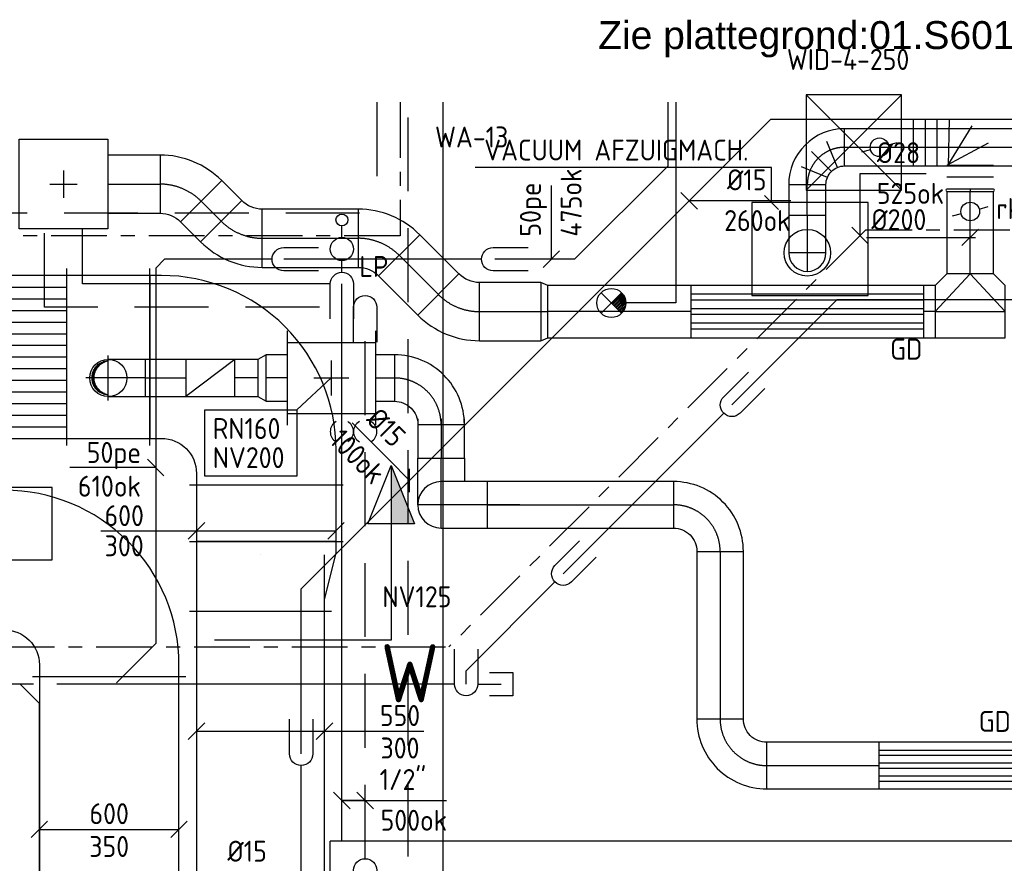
# Model space of a CAD drawing. Header units: millimetres. Extents: x 83336 to 140913, y 137697 to 176199.
# Tile 43 of 45: x 122415 to 126646, y 172230 to 175854. Entities that reach past the tile are written whole.
import ezdxf
from ezdxf.enums import TextEntityAlignment as Align

# ---------------------------------------------------------------- set-up
doc = ezdxf.new("R2010")
doc.units = ezdxf.units.MM
doc.header["$LTSCALE"] = 50
for name, pattern in [('CENTER2', [28.575, 19.05, -3.175, 3.175, -3.175]), ('CENTRE', [2, 1.25, -0.25, 0.25, -0.25]), ('CENTRE2', [28.575, 19.05, -3.175, 3.175, -3.175]), ('DASHED2', [9.525, 6.35, -3.175]), ('HIDDEN', [9.525, 6.35, -3.175]), ('KOUDWATER', [8.4, 4.8, -1.2, 1.2, -1.2])]:
    doc.linetypes.add(name, pattern=pattern)
doc.layers.get('0').update_dxf_attribs({"linetype": 'CONTINUOUS'})
for name, color, linetype in [('00---0--FM-TEKST', 7, 'CONTINUOUS'), ('0T_BIJSCHRIFT', 7, 'CONTINUOUS'), ('WB570---_HARTLIJN', 1, 'CENTRE'), ('WL520000_VWA', 4, 'CONTINUOUS'), ('WL522---_ONTL', 4, 'CONTINUOUS'), ('WL5310--_KW', 2, 'KOUDWATER'), ('WL54----_SYMBOOL', 2, 'CONTINUOUS'), ('WL540000_Z', 1, 'CONTINUOUS'), ('WL5420--_PERSL', 1, 'CONTINUOUS'), ('WL5501--_GKW-A', 4, 'CONTINUOUS'), ('WL5502--_GKW-R', 4, 'HIDDEN'), ('WL561---_SYMBOOL', 2, 'CONTINUOUS'), ('WL5611--_CV-A', 3, 'CONTINUOUS'), ('WL5612--_CV-R', 3, 'DASHED2'), ('WL5711--_T_KANAAL-H', 1, 'CONTINUOUS'), ('WL5771--_T_FLEX-C', 2, 'CONTINUOUS'), ('WL5771--_T_KANAAL-C', 3, 'CONTINUOUS'), ('WL5771--_T_KANAAL-H', 1, 'CONTINUOUS'), ('WL5771--_T_ORNAMENT-C', 2, 'CONTINUOUS'), ('WL5772--_R_KANAAL-C', 4, 'CONTINUOUS'), ('WL5772--_R_KANAAL-H', 1, 'CONTINUOUS'), ('WL5772--_R_ORNAMENT-C', 2, 'CONTINUOUS'), ('WL5773--_HARTLIJN', 1, 'CENTER2'), ('WM520---_MATEN-B', 1, 'CONTINUOUS'), ('WM530---_MATEN-B', 1, 'CONTINUOUS'), ('WM540---_MATEN-B', 1, 'CONTINUOUS'), ('WM560---_MATEN-B', 1, 'CONTINUOUS'), ('WM570---_R_MATEN-B', 1, 'CONTINUOUS'), ('WM570---_T_MATEN-B', 1, 'CONTINUOUS'), ('WM5771--_T_MATEN-B', 1, 'CONTINUOUS'), ('WT5420--_BIJSCHRIFT', 7, 'CONTINUOUS'), ('WT561---_BIJSCHRIFT', 7, 'CONTINUOUS'), ('WT5771--_BIJSCHRIFT', 7, 'CONTINUOUS'), ('WT5772--_BIJSCHRIFT', 7, 'CONTINUOUS')]:
    doc.layers.add(name, color=color, linetype=linetype)
doc.styles.add('1', font='BUROTEXT', dxfattribs={"height": 90})
doc.styles.add('LZ-MAATVOEREN', font='simplex.shx')
doc.styles.add('MAATVOERING', font='iso.shx')
doc.styles.add('NORTXT', font='isocp.shx')
doc.styles.add('Smalschuin', font='isocp.shx')
doc.styles.get("Standard").update_dxf_attribs({"font": 'iso.shx'})
doc.dimstyles.get("Standard").update_dxf_attribs({"dimtxt": 0.18, "dimasz": 0.18, "dimexe": 0.18, "dimexo": 0.0625, "dimgap": 0.09, "dimtad": 0, "dimtih": 1, "dimtoh": 1, "dimdec": 4, "dimzin": 0, "dimdsep": 46, "dimtxsty": 'Standard', "dimcen": 0.09, "dimadec": 0, "dimazin": 0, "dimtfac": 1, "dimtdec": 4, "dimtofl": 0, "dimtmove": 0, "dimatfit": 3, "dimfxl": 1, "dimtolj": 1, "dimtzin": 0, "dimarcsym": 0})

# ---------------------------------------------------------------- blocks, each defined once
blk = doc.blocks.new('KARH')
for p, q in [((1, 0.5), (0, 0.5)), ((0, 0), (0, 0)), ((1, 0), (1, 0)), ((0, -0.5), (1, -0.5))]:
    blk.add_line(p, q)
at = {"invisible_edges": 15}
blk.add_3dface([(0, 0.5), (0, -0.5), (1, -0.5), (1, 0.5)], dxfattribs=at)
blk = doc.blocks.new('BO_WZ')
blk.add_lwpolyline([(-1.5, 0.5), (0, 0.5, -1), (0, -0.5), (-1.5, -0.5)], format="xyb")
at = {"invisible_edges": 15}
for points in [[(-0.6, 0.5, 0), (-0.6, -0.5, 0), (0, -0.5, 0), (0, 0.5, 0)], [(0, 0, 0), (0.155, 0.476, 0), (0, 0.5, 0)], [(0, 0, 0), (0.294, 0.405, 0), (0.155, 0.476, 0)], [(0, 0, 0), (0.405, 0.294, 0), (0.294, 0.405, 0)], [(0, 0, 0), (0.476, 0.155, 0), (0.405, 0.294, 0)], [(0, 0, 0), (0.5, 0, 0), (0.476, 0.155, 0)], [(0, 0, 0), (0, -0.5, 0), (0.155, -0.476, 0)], [(0, 0, 0), (0.155, -0.476, 0), (0.294, -0.405, 0)], [(0, 0, 0), (0.294, -0.405, 0), (0.405, -0.294, 0)], [(0, 0, 0), (0.405, -0.294, 0), (0.476, -0.155, 0)], [(0, 0, 0), (0.476, -0.155, 0), (0.5, 0, 0)]]:
    blk.add_3dface(points, dxfattribs=at)
blk = doc.blocks.new('56_218')
for points in [[(0, 7.5), (0, 10)], [(0, 0), (0, 2.5)]]:
    blk.add_lwpolyline(points)
for centre, radius in [((0, 11.25), 1.27), ((0, 5), 2.5)]:
    blk.add_circle(centre, radius)
blk = doc.blocks.new('P5')
at = {"color": 2}
for p, q in [((-750, 0), (-500, 100)), ((-500, 100), (-500, -100)), ((-500, -100), (-750, 0)), ((-750, 0), (0, 0))]:
    blk.add_line(p, q, dxfattribs=at)
blk.add_solid([(-750, 0), (-500, 100), (-500, 0)], dxfattribs=at)
blk = doc.blocks.new('MVLINE')
blk.add_line((35.4, -35.4), (-35.4, 35.4))
blk = doc.blocks.new('KARO')
for p, q in [((1, 0.5), (0, 0.5)), ((0, -0.5), (1, -0.5))]:
    blk.add_line(p, q)
at = {"layer": 'WL5773--_HARTLIJN'}
blk.add_line((0, 0), (1, 0), dxfattribs=at)
blk = doc.blocks.new('NV160')
at = {"layer": 'WL5771--_T_KANAAL-C'}
for p, q in [((0, -202.5), (0, 202.5)), ((380, -202.5), (380, 202.5)), ((380, 152.5), (0, 152.5)), ((380, -152.5), (0, -152.5))]:
    blk.add_line(p, q, dxfattribs=at)
at = {"layer": 'WL5771--_T_KANAAL-H'}
for p, q in [((190, -75), (190, 75)), ((265, 0), (115, 0))]:
    blk.add_line(p, q, dxfattribs=at)
blk = doc.blocks.new('OBO25000045H')
blk.add_lwpolyline([(125, -103.6, 0.198912), (15.2, 161.6), (-161.6, -15.2, -0.198912), (-125, -103.6)], format="xyb", close=True)
at = {"invisible_edges": 15}
for points in [[(-154.2, -23.2), (37.3, 137.5), (15.2, 161.6), (-161.6, -15.2)], [(-147.6, -31.9), (57.2, 111.5), (37.3, 137.5), (-154.2, -23.2)], [(-141.7, -41.1), (74.8, 83.9), (57.2, 111.5), (-147.6, -31.9)], [(-136.7, -50.7), (89.9, 54.9), (74.8, 83.9), (-141.7, -41.1)], [(-132.5, -60.8), (102.4, 24.7), (89.9, 54.9), (-136.7, -50.7)], [(-129.3, -71.2), (112.2, -6.5), (102.4, 24.7), (-132.5, -60.8)], [(-126.9, -81.8), (119.3, -38.4), (112.2, -6.5), (-129.3, -71.2)], [(-125.5, -92.7), (123.6, -70.9), (119.3, -38.4), (-126.9, -81.8)], [(-125, -103.6), (125, -103.6), (123.6, -70.9), (-125.5, -92.7)]]:
    blk.add_3dface(points, dxfattribs=at)
at = {"layer": 'WL5773--_HARTLIJN'}
blk.add_arc((-250, -103.6), 250, 0, 45, dxfattribs=at)
blk = doc.blocks.new('VV370030070035006980KB')
for p, q in [((0, -380), (0, 380)), ((698, -380), (698, 380))]:
    blk.add_line(p, q)
blk.add_lwpolyline([(0, -350), (698, -350), (698, 350), (0, 350)], close=True)
at = {"layer": 'WL5771--_T_KANAAL-H'}
for p, q in [((0, 300), (698, 300)), ((0, 250), (698, 250)), ((0, 200), (698, 200)), ((0, 150), (698, 150)), ((0, 100), (698, 100)), ((0, 50), (698, 50)), ((0, 0), (698, 0)), ((0, -50), (698, -50)), ((0, -100), (698, -100)), ((0, -150), (698, -150)), ((0, -200), (698, -200)), ((0, -250), (698, -250)), ((0, -300), (698, -300))]:
    blk.add_line(p, q, dxfattribs=at)
blk = doc.blocks.new('*X117')
at = {"color": 0}
for p, q in [((-0.36, 0.203), (-0.36, 0.273)), ((-0.35, 0.215), (-0.35, 0.286)), ((-0.34, 0.226), (-0.34, 0.298)), ((-0.33, 0.237), (-0.33, 0.309)), ((-0.32, 0.247), (-0.32, 0.319)), ((-0.31, 0.256), (-0.31, 0.329)), ((-0.3, 0.265), (-0.3, 0.338)), ((-0.29, 0.273), (-0.29, 0.347)), ((-0.28, 0.281), (-0.28, 0.355)), ((-0.27, 0.289), (-0.27, 0.363)), ((-0.26, 0.296), (-0.26, 0.37)), ((-0.25, 0.302), (-0.25, 0.377)), ((-0.24, 0.309), (-0.24, 0.383)), ((-0.23, 0.315), (-0.23, 0.389)), ((-0.22, 0.32), (-0.22, 0.395)), ((-0.21, 0.326), (-0.21, 0.4)), ((-0.2, 0.331), (-0.2, 0.405)), ((-0.19, 0.335), (-0.19, 0.41)), ((-0.18, 0.34), (-0.18, 0.415)), ((-0.17, 0.344), (-0.17, 0.419)), ((-0.16, 0.348), (-0.16, 0.423)), ((-0.15, 0.351), (-0.15, 0.426)), ((-0.14, 0.355), (-0.14, 0.43)), ((-0.13, 0.358), (-0.13, 0.433)), ((-0.12, 0.36), (-0.12, 0.436)), ((-0.11, 0.363), (-0.11, 0.439)), ((-0.1, 0.365), (-0.1, 0.441)), ((-0.09, 0.367), (-0.09, 0.443)), ((-0.08, 0.369), (-0.08, 0.445)), ((-0.07, 0.371), (-0.07, 0.447)), ((-0.06, 0.372), (-0.06, 0.448)), ((-0.05, 0.374), (-0.05, 0.449)), ((-0.04, 0.375), (-0.04, 0.45)), ((-0.03, 0.375), (-0.03, 0.451)), ((-0.02, 0.376), (-0.02, 0.452)), ((-0.01, 0.376), (-0.01, 0.452)), ((0, 0.376), (0, 0.452)), ((0.01, 0.376), (0.01, 0.452)), ((0.02, 0.376), (0.02, 0.452)), ((0.03, 0.375), (0.03, 0.451)), ((0.04, 0.375), (0.04, 0.45)), ((0.05, 0.374), (0.05, 0.449)), ((0.06, 0.372), (0.06, 0.448)), ((0.07, 0.371), (0.07, 0.447)), ((0.08, 0.369), (0.08, 0.445)), ((0.09, 0.367), (0.09, 0.443)), ((0.1, 0.365), (0.1, 0.441)), ((0.11, 0.363), (0.11, 0.439)), ((0.12, 0.36), (0.12, 0.436)), ((0.13, 0.358), (0.13, 0.433)), ((0.14, 0.355), (0.14, 0.43)), ((0.15, 0.351), (0.15, 0.426)), ((0.16, 0.348), (0.16, 0.423)), ((0.17, 0.344), (0.17, 0.419)), ((0.18, 0.34), (0.18, 0.415)), ((0.19, 0.335), (0.19, 0.41)), ((0.2, 0.331), (0.2, 0.405)), ((0.21, 0.326), (0.21, 0.4)), ((0.22, 0.32), (0.22, 0.395)), ((0.23, 0.315), (0.23, 0.389)), ((0.24, 0.309), (0.24, 0.383)), ((0.25, 0.302), (0.25, 0.377)), ((0.26, 0.296), (0.26, 0.37)), ((0.27, 0.289), (0.27, 0.363)), ((0.28, 0.281), (0.28, 0.355)), ((0.29, 0.273), (0.29, 0.347)), ((0.3, 0.265), (0.3, 0.338)), ((0.31, 0.256), (0.31, 0.329)), ((0.32, 0.247), (0.32, 0.319)), ((0.33, 0.237), (0.33, 0.309)), ((0.34, 0.226), (0.34, 0.298)), ((0.35, 0.215), (0.35, 0.286)), ((0.36, 0.203), (0.36, 0.273)), ((-0.45, 0.011), (-0.45, 0.044)), ((-0.44, 0.05), (-0.44, 0.104)), ((-0.43, 0.079), (-0.43, 0.14)), ((-0.42, 0.104), (-0.42, 0.167)), ((-0.41, 0.125), (-0.41, 0.191)), ((-0.4, 0.143), (-0.4, 0.211)), ((-0.39, 0.16), (-0.39, 0.229)), ((-0.38, 0.175), (-0.38, 0.245)), ((-0.37, 0.189), (-0.37, 0.26)), ((0.37, 0.189), (0.37, 0.26)), ((0.38, 0.175), (0.38, 0.245)), ((0.39, 0.16), (0.39, 0.229)), ((0.4, 0.143), (0.4, 0.211)), ((0.41, 0.125), (0.41, 0.191)), ((0.42, 0.104), (0.42, 0.167)), ((0.43, 0.079), (0.43, 0.14)), ((0.44, 0.05), (0.44, 0.104)), ((0.45, 0.011), (0.45, 0.044))]:
    blk.add_line(p, q, dxfattribs=at)
blk = doc.blocks.new('KARODS')
blk.add_circle((0, 0), 0.5)
at = {"layer": 'WB570---_HARTLIJN'}
for p, q in [((0, -0.6), (0, 0.6)), ((-0.6, 0), (0.6, 0))]:
    blk.add_line(p, q, dxfattribs=at)
at = {"layer": 'WL5711--_T_KANAAL-H', "color": 1}
blk.add_blockref('*X117', (0, 0), dxfattribs=at)
blk = doc.blocks.new('OBO16000090SH')
blk.add_lwpolyline([(-80, 0), (-80, -160), (80, -160), (80, 0)])
at = {"layer": 'WL5773--_HARTLIJN'}
for p, q in [((0, -160), (0, 80)), ((-80, 0), (80, 0))]:
    blk.add_line(p, q, dxfattribs=at)
at = {"xscale": 160, "yscale": 160, "zscale": 160}
blk.add_blockref('KARODS', (0, 0), dxfattribs=at)
blk = doc.blocks.new('OBO20000090H')
blk.add_lwpolyline([(100, -200, 0.414214), (-200, 100), (-200, -100, -0.414214), (-100, -200)], format="xyb", close=True)
at = {"invisible_edges": 15}
for points in [[(-182.6, -101.5), (-147.9, 95.4), (-200, 100), (-200, -100)], [(-165.8, -106), (-97.4, 81.9), (-147.9, 95.4), (-182.6, -101.5)], [(-150, -113.4), (-50, 59.8), (-97.4, 81.9), (-165.8, -106)], [(-135.7, -123.4), (-7.2, 29.8), (-50, 59.8), (-150, -113.4)], [(-123.4, -135.7), (29.8, -7.2), (-7.2, 29.8), (-135.7, -123.4)], [(-113.4, -150), (59.8, -50), (29.8, -7.2), (-123.4, -135.7)], [(-106, -165.8), (81.9, -97.4), (59.8, -50), (-113.4, -150)], [(-101.5, -182.6), (95.4, -147.9), (81.9, -97.4), (-106, -165.8)], [(-100, -200), (100, -200), (95.4, -147.9), (-101.5, -182.6)]]:
    blk.add_3dface(points, dxfattribs=at)
at = {"layer": 'WL5773--_HARTLIJN'}
blk.add_arc((-200, -200), 200, 0, 90, dxfattribs=at)
blk = doc.blocks.new('VBO600350600350505090150001-LRF')
for p, q in [((-500, 330), (-500, -330)), ((-330, -500), (330, -500))]:
    blk.add_line(p, q)
blk.add_lwpolyline([(-300, -500), (300, -500), (300, -450, 0.414214), (-450, 300), (-500, 300), (-500, -300), (-450, -300, -0.414214), (-300, -450)], format="xyb", close=True)
blk = doc.blocks.new('VDE224224000100000')
blk.add_lwpolyline([(0, -112), (1000, -112), (1000, 112), (0, 112)], close=True)
at = {"layer": 'WL5771--_T_KANAAL-H'}
for p, q in [((0, 74.7), (1000, 74.7)), ((0, 49.8), (1000, 49.8)), ((0, 12.4), (1000, 12.4)), ((0, -12.4), (1000, -12.4)), ((0, -49.8), (1000, -49.8)), ((0, -74.7), (1000, -74.7))]:
    blk.add_line(p, q, dxfattribs=at)
blk = doc.blocks.new('OTS22422420000H')
blk.add_lwpolyline([(-150, -112), (150, -112), (150, 112), (100, 162), (-100, 162), (-150, 112)], close=True)
at = {"layer": 'WL5771--_T_KANAAL-H'}
blk.add_lwpolyline([(-150, 0), (0, 162), (150, 0)], dxfattribs=at)
at = {"layer": 'WL5773--_HARTLIJN'}
blk.add_line((-150, 0), (150, 0), dxfattribs=at)
blk = doc.blocks.new('OSV2502240300K')
blk.add_lwpolyline([(-30, -125), (0, -112), (0, 112), (-30, 125)], close=True)
at = {"layer": 'WL5773--_HARTLIJN'}
blk.add_line((-30, 0), (0, 0), dxfattribs=at)
blk = doc.blocks.new('OBO20000090ZH')
blk.add_lwpolyline([(-100, -200), (100, -200), (100, 0, 1), (-100, 0)], format="xyb", close=True)
at = {"layer": 'WL5773--_HARTLIJN'}
for points in [[(0, -200), (0, 100)], [(-100, 0), (100, 0)]]:
    blk.add_lwpolyline(points, dxfattribs=at)
blk = doc.blocks.new('OBO20000090ZH_5')
blk.add_lwpolyline([(0, 100), (200, 100), (200, -100), (100, -100)])
at = {"layer": 'WL5773--_HARTLIJN'}
blk.add_line((0, 0), (200, 0), dxfattribs=at)
blk = doc.blocks.new('VDE200200000100000')
blk.add_lwpolyline([(0, -100), (1000, -100), (1000, 100), (0, 100)], close=True)
at = {"layer": 'WL5771--_T_KANAAL-H'}
for p, q in [((0, 66.7), (1000, 66.7)), ((0, 44.4), (1000, 44.4)), ((0, 11.1), (1000, 11.1)), ((0, -11.1), (1000, -11.1)), ((0, -44.4), (1000, -44.4)), ((0, -66.7), (1000, -66.7))]:
    blk.add_line(p, q, dxfattribs=at)
blk = doc.blocks.new('VVB700300600300505001500901')
for p, q in [((-550, -330), (-550, 330)), ((-380, -500), (380, -500))]:
    blk.add_line(p, q)
blk.add_lwpolyline([(-350, -500), (-350, -450, 0.414214), (-500, -300), (-550, -300), (-550, 300), (-400, 300, -0.414214), (350, -450), (350, -500)], format="xyb", close=True)
blk = doc.blocks.new('VV16003005503005030050LG-F')
for p, q in [((0, -330), (0, 330)), ((300, -330), (300, 280))]:
    blk.add_line(p, q)
blk.add_lwpolyline([(0, -300), (300, -300), (300, 250), (250, 250), (50, 300), (0, 300)], close=True)
blk = doc.blocks.new('BO1_WZ')
for start, end in [(30, 150), (210, 330)]:
    blk.add_arc((0, 0), 0.5, start, end)
at = {"invisible_edges": 15}
blk.add_3dface([(-0.01, 0.49), (-0.01, -0.49), (0.01, -0.49), (0.01, 0.49)], dxfattribs=at)
blk = doc.blocks.new('ORN_A_')
blk.add_lwpolyline([(-0.5, 0.5), (-0.5, -0.5), (0.5, -0.5), (0.5, 0.5)], close=True)
at = {"color": 1, "style": 'LZ-MAATVOEREN', "flags": 9}
for tag, p in [('ROS_TYPE', (0.633, 0.683)), ('ROS_M3H', (0.633, 0.483)), ('ROS_ZIJDE', (0.633, 0.283)), ('ROS_STAT', (0.633, 0.083))]:
    blk.add_attdef(tag, p, '', height=0.125, dxfattribs=at)
blk = doc.blocks.new('*X11')
at = {"color": 0}
for p, q in [((0.14, -0.14), (1.9, 1.62)), ((0.28, -0.28), (2.03, 1.46)), ((0.42, -0.42), (2.14, 1.29)), ((0.57, -0.57), (2.24, 1.11)), ((0.71, -0.71), (2.33, 0.91)), ((0.85, -0.85), (2.4, 0.7)), ((0.99, -0.99), (2.45, 0.47)), ((1.13, -1.13), (2.49, 0.23)), ((1.27, -1.27), (2.5, -0.05)), ((1.41, -1.41), (2.47, -0.35)), ((1.56, -1.56), (2.4, -0.72)), ((1.7, -1.7), (2.19, -1.2))]:
    blk.add_line(p, q, dxfattribs=at)
blk = doc.blocks.new('SS54TP11')
for p, q in [((0.884, 0.884), (-0.884, -0.884)), ((0.884, -0.884), (-0.884, 0.884))]:
    blk.add_line(p, q)
blk.add_circle((0, 0), 1.25)
at = {"xscale": 0.5, "yscale": 0.5, "zscale": 0.5}
blk.add_blockref('*X11', (0, 0), dxfattribs=at)
blk = doc.blocks.new('ORK16000000')
at = {"layer": 'WL5772--_R_KANAAL-H'}
for p, q in [((38.6, 10.4), (77.3, 20.7)), ((-38.6, -10.4), (-77.3, -20.7))]:
    blk.add_line(p, q, dxfattribs=at)
blk.add_circle((0, 0), 40, dxfattribs=at)
blk = doc.blocks.new('ORN_A_SP')
blk.add_lwpolyline([(-0.5, 0.5), (-0.5, -0.5), (0.5, -0.5), (0.5, 0.5)], close=True)
at = {"color": 1, "style": 'LZ-MAATVOEREN', "flags": 9}
for tag, p in [('ROS_TYPE', (0.6333, 0.6833)), ('ROS_M3H', (0.6333, 0.4833)), ('ROS_ZIJDE', (0.6333, 0.2833)), ('ROS_STAT', (0.6333, 0.0833))]:
    blk.add_attdef(tag, p, '', height=0.125, dxfattribs=at)
blk = doc.blocks.new('ORN_A_RN')
blk.add_circle((0, 0), 0.5)
at = {"color": 1, "style": 'LZ-MAATVOEREN', "flags": 9}
for tag, p in [('ROS_TYPE', (0.633, 0.683)), ('ROS_M3H', (0.633, 0.483)), ('ROS_ZIJDE', (0.633, 0.283)), ('ROS_STAT', (0.633, 0.083))]:
    blk.add_attdef(tag, p, '', height=0.125, dxfattribs=at)
blk = doc.blocks.new('OBP1601600090ZH')
blk.add_lwpolyline([(-80, -160), (80, -160), (80, 0, 1), (-80, 0)], format="xyb", close=True)
at = {"layer": 'WL5773--_HARTLIJN'}
for points in [[(0, -160), (0, 80)], [(-80, 0), (80, 0)]]:
    blk.add_lwpolyline(points, dxfattribs=at)
blk = doc.blocks.new('OBP1601600090H')
for p, q in [((-129.4, -86.1), (-83.5, 24.8)), ((-103.4, -103.4), (-18.6, -18.6)), ((-86.1, -129.4), (24.8, -83.5))]:
    blk.add_line(p, q)
blk.add_lwpolyline([(80, -160, 0.414214), (-160, 80), (-160, -80, -0.414214), (-80, -160)], format="xyb", close=True)
at = {"layer": 'WL5773--_HARTLIJN'}
blk.add_arc((-160, -160), 160, 0, 90, dxfattribs=at)
blk = doc.blocks.new('ORN_T_4')
for p, q in [((0.5, 0.5), (-0.5, -0.5)), ((0.5, -0.5), (-0.5, 0.5))]:
    blk.add_line(p, q)
blk.add_lwpolyline([(-0.5, 0.5), (-0.5, -0.5), (0.5, -0.5), (0.5, 0.5)], close=True)
at = {"color": 1, "style": 'LZ-MAATVOEREN', "flags": 9}
for tag, p in [('ROS_TYPE', (0.633, 0.683)), ('ROS_M3H', (0.633, 0.483)), ('ROS_ZIJDE', (0.633, 0.283)), ('ROS_STAT', (0.633, 0.083))]:
    blk.add_attdef(tag, p, '', height=0.125, dxfattribs=at)
blk = doc.blocks.new('OVS0200B')
blk.add_lwpolyline([(5, -100), (5, 100, 1), (-5, 100), (-5, -100, 1)], format="xyb", close=True)
at = {"layer": 'WL5773--_HARTLIJN'}
blk.add_line((5, 0), (-5, 0), dxfattribs=at)
blk = doc.blocks.new('FLLINE200')
blk.add_line((0, -100), (0, 100))
blk = doc.blocks.new('OEX2000045400')
blk.add_blockref('FLLINE200', (-295, 200))
for p, rotation in [((-244.5, 200), 180), ((-194.1, 200), 180), ((-143.6, 200), 180), ((-93.1, 200), 178.8646034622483), ((-45.3, 185.9), 148.4250808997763), ((-11.1, 149.6), 117.9855583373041), ((0, 100.9), 89.99999999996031), ((0, 50.5), 89.99999999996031), ((0, 0), 90)]:
    blk.add_blockref('FLLINE200', p, dxfattribs=dict(rotation=rotation))

msp = doc.modelspace()

# ---------------------------------------------------------------- linework, layer by layer
for p, q in [((122603.87548, 175206.00075), (122603.87548, 175089.13366)), ((122545.44194, 175147.56721), (122662.30902, 175147.56721)), ((124565, 173769.90635), (124355.62963, 173769.90635))]:
    msp.add_line(p, q)
at = {"color": 2, "linetype": 'CENTRE2'}
msp.add_line((124011.81667, 173188.59361), (123252.02989, 173188.59361), dxfattribs=at)
at = {"layer": 'WL520000_VWA'}
for p, q in [((125200, 175500), (125200, 175225)), ((123000, 174787), (123038, 174825)), ((123000, 174787), (123000, 173175)), ((123500, 174825), (123038, 174825)), ((124400, 174825), (123550, 174825)), ((124800, 174825), (124456.5, 174825)), ((122475, 173000), (122085, 173000)), ((122417, 173000), (122500, 172917)), ((124283.87049, 173000), (122575, 173000)), ((124383.87049, 173000), (124483.86633, 173000)), ((122500, 170844.61538), (122500, 172917))]:
    msp.add_line(p, q, dxfattribs=at)
at = {"layer": 'WL520000_VWA', "extrusion": (0, 0, -1)}
for p, q in [((124800, 174825), (125200, 175225)), ((122831, 173006), (123000, 173175))]:
    msp.add_line(p, q, dxfattribs=at)
at = {"layer": 'WL520000_VWA'}
msp.add_lwpolyline([(124434.30524, 173050), (124534.30524, 173050), (124534.30524, 172950), (124434.30524, 172950)], dxfattribs=at)
at = {"layer": 'WL522---_ONTL'}
for p, q in [((125926.7767, 174650), (125475.88835, 174199.11165)), ((129367, 174650), (125926.7767, 174650)), ((125440.53301, 174163.75631), (124750.88835, 173474.11165)), ((124715.53301, 173438.75631), (124333.87049, 173057.09379)), ((124333.87049, 173000), (124333.87049, 173057.09379))]:
    msp.add_line(p, q, dxfattribs=at)
at = {"layer": 'WL5310--_KW'}
for p, q in [((124050, 175500), (124050, 174925)), ((124050, 174925), (120425, 174925)), ((126050, 174950), (124259.88548, 173159.88548)), ((128350, 174950), (126050, 174950)), ((120644.54359, 173159.88548), (124259.88548, 173159.88548))]:
    msp.add_line(p, q, dxfattribs=at)
at = {"layer": 'WL540000_Z'}
for p, q in [((123625, 173408.88348), (125641.11652, 175425)), ((128120, 175425), (125641.11652, 175425)), ((123625, 172700), (123625, 173408.88348)), ((123625, 166950), (123625, 172650))]:
    msp.add_line(p, q, dxfattribs=at)
at = {"layer": 'WL5420--_PERSL'}
for p, q in [((125235.5295, 175500), (125235.5295, 174637.49956)), ((125235.5295, 174637.49956), (125019.68259, 174637.49956))]:
    msp.add_line(p, q, dxfattribs=at)
at = {"layer": 'WL5501--_GKW-A'}
msp.add_line((124234.54359, 171496.47735), (124234.54359, 175500), dxfattribs=at)
at = {"layer": 'WL5502--_GKW-R'}
msp.add_line((124084.54359, 171306.78082), (124084.54359, 175500), dxfattribs=at)
at = {"layer": 'WL5611--_CV-A'}
for p, q in [((122685.41628, 174718.89183), (122685.41628, 174955.06721)), ((123750, 174718.89183), (122685.41628, 174718.89183)), ((123800, 172325), (123800, 174718.89183)), ((123750, 169900), (123750, 172325)), ((123800, 172325), (123750, 172325)), ((127000, 172325), (123800, 172325))]:
    msp.add_line(p, q, dxfattribs=at)
at = {"layer": 'WL5612--_CV-R'}
for p, q in [((123950, 175500), (123950, 175025)), ((115938.57143, 175025), (123950, 175025)), ((122522.33467, 174618.89183), (122522.33467, 174955.06721)), ((123703.07176, 174618.89183), (122522.33467, 174618.89183)), ((123900, 172250), (123900, 174618.89183))]:
    msp.add_line(p, q, dxfattribs=at)
at = {"layer": 'WL5771--_T_KANAAL-C'}
for points in [[(122413.87548, 175340.06721), (122793.87548, 175340.06721), (122793.87548, 174955.06721), (122413.87548, 174955.06721)], [(123474.37187, 174414.8763), (123439.37187, 174394.8763), (123439.37187, 174234.8763), (123474.37187, 174214.8763)], [(123339.37187, 174394.8763), (123129.37187, 174394.8763), (123129.37187, 174234.8763), (123339.37187, 174234.8763)]]:
    msp.add_lwpolyline(points, close=True, dxfattribs=at)
at = {"layer": 'WM520---_MATEN-B'}
for points in [[(124700, 174825), (124700, 174850), (124700, 175141.8043)], [(123000, 173930.08864), (123000, 173930.08864), (122631.5443, 173930.08864)]]:
    msp.add_lwpolyline(points, dxfattribs=at)
at = {"layer": 'WM530---_MATEN-B'}
msp.add_lwpolyline([(126026.73202, 174926.73202), (126026.73202, 175192.72133), (126310.92357, 175192.72133)], dxfattribs=at)
at = {"layer": 'WM540---_MATEN-B'}
for points in [[(125728.66631, 175076.04533), (125728.66631, 175076.04533), (125292.16186, 175076.04533)], [(124090.95109, 173874.83457), (124002.56274, 173963.22292), (123844.25359, 174121.53207)]]:
    msp.add_lwpolyline(points, dxfattribs=at)
at = {"layer": 'WM560---_MATEN-B'}
msp.add_lwpolyline([(123900, 172500), (123800, 172500), (124250, 172500)], dxfattribs=at)
at = {"layer": 'WM570---_R_MATEN-B'}
msp.add_lwpolyline([(122500, 172375.99409), (123100, 172375.99409)], dxfattribs=at)
at = {"layer": 'WM570---_T_MATEN-B', "color": 1}
msp.add_line((123339.37187, 174394.8763), (123129.37187, 174234.8763), dxfattribs=at)
at = {"layer": 'WM570---_T_MATEN-B'}
msp.add_line((123754.37187, 174314.8763), (123607.03494, 174177.50926), dxfattribs=at)
for points in [[(126054.36423, 174918.9343), (126520.40802, 174918.9343), (126522.22447, 174918.9343)], [(122764.68933, 173658.4504), (123775, 173658.4504)], [(123175, 172797.57902), (124151.56914, 172797.57902)]]:
    msp.add_lwpolyline(points, dxfattribs=at)
msp.add_lwpolyline([(123210.34264, 174177.50926), (123607.03494, 174177.50926), (123607.03494, 173893.66072), (123210.34264, 173893.66072)], close=True, dxfattribs=at)

# ---------------------------------------------------------------- block references
at = {"color": 2, "rotation": 270}
msp.add_blockref('P5', (124011.81667, 173188.59361), dxfattribs=at)
at = {"layer": 'WL520000_VWA', "xscale": 100, "yscale": 100, "zscale": 100, "rotation": 180}
for p in [(123550, 174825), (124450, 174825)]:
    msp.add_blockref('BO_WZ', p, dxfattribs=at)
at = {"layer": 'WL522---_ONTL'}
for p, xscale, yscale, zscale, rotation in [((125475.88835, 174199.11165), 100.0000000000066, 100.0000000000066, 100.0000000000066, 225), ((124750.88835, 173474.11165), 100.0000000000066, 100.0000000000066, 100.0000000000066, 225), ((124333.87049, 173000), 100, 100, 100, 269.9999999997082)]:
    msp.add_blockref('BO_WZ', p, dxfattribs=dict(at, xscale=xscale, yscale=yscale, zscale=zscale, rotation=rotation))
at = {"layer": 'WL54----_SYMBOOL', "xscale": 50, "yscale": 50, "zscale": 50}
msp.add_blockref('SS54TP11', (124957.85514, 174637.10578), dxfattribs=at)
at = {"layer": 'WL540000_Z', "xscale": 100, "yscale": 100, "zscale": 100, "rotation": 270}
msp.add_blockref('BO_WZ', (123625, 172700), dxfattribs=at)
at = {"layer": 'WL561---_SYMBOOL', "xscale": 20, "yscale": 20, "zscale": 20}
msp.add_blockref('56_218', (123800, 174768.89183), dxfattribs=at)
at = {"layer": 'WL561---_SYMBOOL', "xscale": 100, "yscale": 100, "zscale": 100, "rotation": 90}
for name, p in [('BO_WZ', (123800, 174718.89183)), ('BO_WZ', (123900, 174618.89183)), ('BO1_WZ', (123800, 174084.44898)), ('BO1_WZ', (123900, 174084.44898)), ('BO_WZ', (123900, 172200))]:
    msp.add_blockref(name, p, dxfattribs=at)
at = {"layer": 'WL5771--_T_FLEX-C'}
msp.add_blockref('OEX2000045400', (126500, 175126.65021), dxfattribs=at)
at = {"layer": 'WL5771--_T_KANAAL-C'}
for name, p, rotation in [('OBO25000045H', (123121.95975, 175147.56721), 45), ('OVS0200B', (126500, 175121.65021), 90.00000000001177), ('OBO25000045H', (123354.52695, 174915), 225), ('OBO25000045H', (123972.91844, 174915), 45), ('OBO25000045H', (124287.91844, 174600), 225), ('VDE224224000100000', (126300, 174600), 180), ('NV160', (123944.37187, 174314.8763), 180), ('OBO16000090SH', (122796.2504, 174314.8763), 90), ('OBO20000090ZH_5', (124226.28876, 173769.90635), 90), ('OBO20000090ZH', (124226.28876, 173769.90635), 90), ('VV16003005503005030050LG-F', (123475, 173612.67253), 270), ('OBO20000090H', (125425.37711, 172650), 180)]:
    msp.add_blockref(name, p, dxfattribs=dict(at, rotation=rotation))
for name, p, xscale, yscale, zscale in [('KARO', (122793.87548, 175147.56721), 224.5308765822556, 250, 250), ('KARH', (122617.50081, 174405.22431), 357.4991931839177, 700, 300), ('KARO', (124391.47183, 174600), 263.0122101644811, 250, 250), ('KARO', (123944.37187, 174314.8763), 81.9168903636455, 200, 200), ('KARO', (122956.2504, 174314.8763), 173.1214634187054, 160, 160), ('KARO', (124426.28876, 173769.90635), 799.0883531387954, 200, 200), ('KARO', (125625.37711, 172650), 482.122889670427, 200, 200)]:
    msp.add_blockref(name, p, dxfattribs=dict(at, xscale=xscale, yscale=yscale, zscale=zscale))
for name, p, xscale, yscale, zscale, rotation in [('KARO', (123281.30365, 174988.2233), 121.7929151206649, 250, 250, 134.9999999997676), ('KARO', (126500, 174762), 354.6502095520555, 200, 200, 90.00000000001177), ('KARO', (123458.08034, 174915), 411.284704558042, 250, 250, 359.9999999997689), ('KARO', (124046.14174, 174841.7767), 238.3704909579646, 250, 250, 315), ('KARO', (125300, 174600), 615.5159624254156, 224, 224, 180), ('KARO', (126350, 174600), 50, 224, 224, 180), ('KARO', (123564.37187, 174314.8763), 90, 200, 200, 180), ('KARO', (123439.37187, 174314.8763), 100, 160, 160, 180), ('KARO', (124226.28876, 174139.8763), 169.969943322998, 200, 200, 270), ('KARH', (123475, 173612.67253), 242.5517744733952, 600, 300, 90), ('KARO', (125425.37711, 173569.90635), 719.9063546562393, 200, 200, 270), ('KARH', (123450, 169105.9154), 4449.308910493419, 550, 300, 90)]:
    msp.add_blockref(name, p, dxfattribs=dict(at, xscale=xscale, yscale=yscale, zscale=zscale, rotation=rotation))
for name, p in [('VV370030070035006980KB', (121919.50081, 174405.22431)), ('OTS22422420000H', (126500, 174600)), ('OSV2502240300K', (124684.48404, 174600)), ('OBO20000090H', (124226.28876, 174314.8763)), ('OBO20000090H', (125425.37711, 173769.90635)), ('VDE200200000100000', (126107.5, 172650))]:
    msp.add_blockref(name, p, dxfattribs=at)
at = {"layer": 'WL5771--_T_KANAAL-C', "xscale": -1, "rotation": 270}
msp.add_blockref('VVB700300600300505001500901', (123475, 174405.22431), dxfattribs=at)
at = {"layer": 'WL5771--_T_ORNAMENT-C', "xscale": 410, "yscale": 410, "zscale": 410, "rotation": 270}
msp.add_blockref('ORN_T_4', (126000, 175326.66032), dxfattribs=at)
at = {"layer": 'WL5772--_R_KANAAL-C'}
for name, p, rotation in [('OBP1601600090H', (125800, 175305.77385), 90.00000000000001), ('OBP1601600090ZH', (125800, 174852.7818), 179.9999999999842)]:
    msp.add_blockref(name, p, dxfattribs=dict(at, rotation=rotation))
at = {"layer": 'WL5772--_R_KANAAL-C', "xscale": 776.0702616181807, "yscale": 160, "zscale": 160}
msp.add_blockref('KARO', (125960, 175305.77385), dxfattribs=at)
at = {"layer": 'WL5772--_R_KANAAL-C'}
for name, p in [('ORK16000000', (126110, 175305.77385)), ('ORK16000000', (126500, 175030.20049)), ('VBO600350600350505090150001-LRF', (122800, 173533))]:
    msp.add_blockref(name, p, dxfattribs=at)
for name, p, xscale, yscale, zscale, rotation in [('KARO', (125800, 175012.7818), 132.9920493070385, 160, 160, 89.99999999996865), ('KARH', (122800, 171510.72368), 1522.276316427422, 600, 350, 90.0000000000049)]:
    msp.add_blockref(name, p, dxfattribs=dict(at, xscale=xscale, yscale=yscale, zscale=zscale, rotation=rotation))
at = {"layer": 'WL5772--_R_ORNAMENT-C', "xscale": 500, "yscale": 400}
msp.add_blockref('ORN_A_SP', (125810.99624, 174868.88836), dxfattribs=at)
at = {"layer": 'WL5772--_R_ORNAMENT-C'}
for name, p, xscale, yscale, zscale in [('ORN_A_RN', (125800, 174852.7818), 200, 200, 200), ('ORN_A_', (122400, 173688.91087), 310, 310, 310)]:
    msp.add_blockref(name, p, dxfattribs=dict(at, xscale=xscale, yscale=yscale, zscale=zscale))
at = {"layer": 'WM520---_MATEN-B', "rotation": 90}
msp.add_blockref('MVLINE', (124700, 174825), dxfattribs=at)
at = {"layer": 'WM520---_MATEN-B'}
msp.add_blockref('MVLINE', (123000, 173930.08864), dxfattribs=at)
at = {"layer": 'WM530---_MATEN-B'}
msp.add_blockref('MVLINE', (126026.73202, 174926.73202), dxfattribs=at)
at = {"layer": 'WM540---_MATEN-B'}
msp.add_blockref('MVLINE', (125292.16186, 175076.04533), dxfattribs=at)
at = {"layer": 'WM540---_MATEN-B', "rotation": 315}
msp.add_blockref('MVLINE', (124090.95109, 173874.83457), dxfattribs=at)
at = {"layer": 'WM560---_MATEN-B'}
for p in [(123800, 172500), (123900, 172500)]:
    msp.add_blockref('MVLINE', p, dxfattribs=at)
at = {"layer": 'WM570---_R_MATEN-B', "rotation": 90}
for p in [(122500, 172375.99409), (123100, 172375.99409)]:
    msp.add_blockref('MVLINE', p, dxfattribs=at)
at = {"layer": 'WM570---_T_MATEN-B', "rotation": 90}
for p in [(126500, 174918.9343), (123175, 173658.4504), (123775, 173658.4504), (123175, 172797.57902), (123725, 172797.57902)]:
    msp.add_blockref('MVLINE', p, dxfattribs=at)

# ---------------------------------------------------------------- texts
at = {"layer": '00---0--FM-TEKST', "insert": (124901.1767, 175847.80453), "char_height": 120, "attachment_point": 1, "style": '1'}
msp.add_mtext_dynamic_manual_height_columns('{\\fArial|b0|i0|c0|p34;Zie plattegrond:01.S601.WTB.PLG.TOT.01.DWG}', width=3844.7972977, gutter_width=450, heights=[0], dxfattribs=at)
at = {"layer": '0T_BIJSCHRIFT', "color": 4, "style": 'Smalschuin'}
msp.add_text('W', height=250, dxfattribs=at).set_placement((123966.95667, 173046.73918), align=Align.MIDDLE_LEFT)
at = {"layer": 'WM520---_MATEN-B', "color": 1, "style": 'MAATVOERING'}
for s, p in [('475ok', (124830, 174922)), ('50pe', (124655, 174922))]:
    msp.add_text(s, height=90, rotation=90, dxfattribs=at).set_placement(p)
for s, p in [('50pe', (122936.67578, 173950.08864)), ('610ok', (122936.67578, 173805.08864))]:
    msp.add_text(s, height=90, dxfattribs=at).set_placement(p, align=Align.RIGHT)
at = {"layer": 'WM530---_MATEN-B', "color": 1, "style": 'MAATVOERING'}
for s, p in [('%%c28', (126098.73202, 175237.72133)), ('525ok', (126098.73202, 175062.72133))]:
    msp.add_text(s, height=90, dxfattribs=at).set_placement(p)
at = {"layer": 'WM540---_MATEN-B', "color": 1, "style": 'MAATVOERING'}
for s, p in [('%%c15', (125624.51186, 175121.04533)), ('260ok', (125728.44043, 174946.04533)), ('%%c15', (123477.5, 172237.0353))]:
    msp.add_text(s, height=90, dxfattribs=at).set_placement(p, align=Align.RIGHT)
for s, p in [('%%c15', (124018.47265, 174010.95262)), ('100ok', (123930.0843, 173851.8536))]:
    msp.add_text(s, height=90, rotation=315, dxfattribs=at).set_placement(p, align=Align.RIGHT)
at = {"layer": 'WM560---_MATEN-B', "color": 1, "style": 'MAATVOERING'}
for s, p in [('1/2"', (124162.14286, 172545)), ('500ok', (124252.5, 172370))]:
    msp.add_text(s, height=90, dxfattribs=at).set_placement(p, align=Align.RIGHT)
at = {"layer": 'WM570---_R_MATEN-B', "color": 1, "style": 'NORTXT'}
msp.add_text('rk', height=90, dxfattribs=at).set_placement((126612.28032, 174997.88336))
for s, p in [('600', (122800, 172398.25096)), ('350', (122800, 172257.38299))]:
    msp.add_text(s, height=90, dxfattribs=at).set_placement(p, align=Align.CENTER)
at = {"layer": 'WM570---_T_MATEN-B', "color": 1, "style": 'NORTXT'}
msp.add_text('%%c200', height=90, dxfattribs=at).set_placement((126075.28793, 174950.1843))
at = {"layer": 'WM570---_T_MATEN-B', "style": 'Smalschuin'}
for s, p in [('RN160', (123245.16033, 174097.81145)), ('NV200', (123245.16033, 173972.81145)), ('NV125', (123973.82035, 173375.1944))]:
    msp.add_text(s, height=90, dxfattribs=at).set_placement(p, align=Align.MIDDLE_LEFT)
at = {"layer": 'WM570---_T_MATEN-B', "color": 1, "style": 'NORTXT'}
for s, p in [('600', (122864.51336, 173678.5552)), ('300', (122864.51336, 173549.00228)), ('550', (124049.74999, 172819.80637)), ('300', (124049.74999, 172680.31766))]:
    msp.add_text(s, height=90, dxfattribs=at).set_placement(p, align=Align.CENTER)
at = {"layer": 'WM5771--_T_MATEN-B', "style": 'NORTXT'}
msp.add_text('WID-4-250', height=90, dxfattribs=at).set_placement((125711.93668, 175683.18854), align=Align.MIDDLE_LEFT)
at = {"layer": 'WT5420--_BIJSCHRIFT', "color": 1, "style": 'MAATVOERING'}
msp.add_text('WA-13', height=90, dxfattribs=at).set_placement((124200, 175350), align=Align.MIDDLE_LEFT)
at = {"layer": 'WT561---_BIJSCHRIFT', "color": 1, "style": 'MAATVOERING'}
msp.add_text('LP', height=90, dxfattribs=at).set_placement((123875, 174793.89183), align=Align.MIDDLE_LEFT)
at = {"layer": 'WT5771--_BIJSCHRIFT', "color": 1, "style": 'MAATVOERING'}
for p in [(126155.91495, 174438.78738), (126536.31197, 172839.80778)]:
    msp.add_text('GD', height=90, dxfattribs=at).set_placement(p, align=Align.MIDDLE_LEFT)
at = {"layer": 'WT5772--_BIJSCHRIFT', "color": 1, "style": 'MAATVOERING'}
msp.add_text('VACUUM AFZUIGMACH.', height=90, dxfattribs=at).set_placement((124411.41751, 175293.88836), align=Align.MIDDLE_LEFT)

# ---------------------------------------------------------------- leaders
at = {"layer": 'WT5772--_BIJSCHRIFT', "color": 1}
msp.add_leader([(125646.19703, 175068.88836), (125646.19703, 175218.88836), (124372.75332, 175218.88836)], dimstyle='Standard', override={"dimscale": 50, "dimtxt": 1.8, "dimasz": 1.2, "dimexe": 1.25, "dimexo": 0.625, "dimgap": 0.625, "dimtad": 1, "dimtih": 0, "dimtoh": 0, "dimdec": 3, "dimzin": 8, "dimcen": -2.5, "dimclrd": 1, "dimclre": 1, "dimclrt": 1, "dimtdec": 3, "dimtofl": 1, "dimldrblk": 'OBLIQUE', "dimtzin": 8}, dxfattribs=at)

doc.saveas('drawing.dxf')
